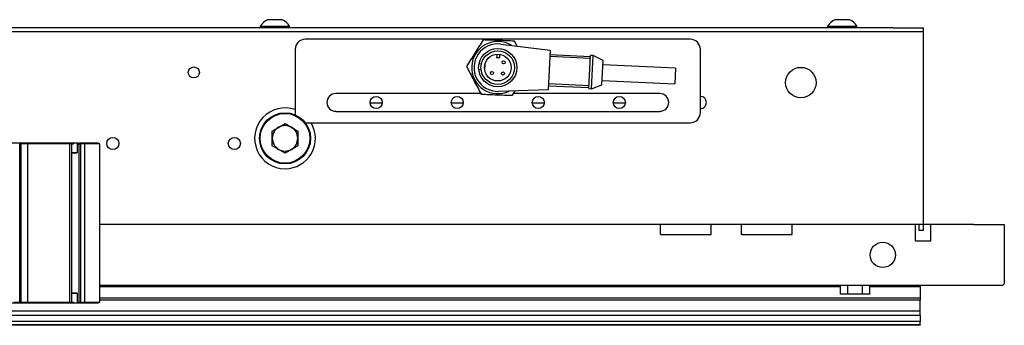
# Model space of a CAD drawing. Header units: inches. Extents: x 2.8 to 37.8, y -2.5 to 24.2.
# Tile 11 of 11: x 25.7 to 37.8, y 4.8 to 8.5. Entities that reach past the tile are written whole.
import ezdxf

# ---------------------------------------------------------------- set-up
doc = ezdxf.new("R2010")
doc.units = ezdxf.units.IN
doc.header["$MEASUREMENT"] = 0

msp = doc.modelspace()

# ---------------------------------------------------------------- linework, layer by layer
at = {"color": 7, "linetype": 'Continuous', "lineweight": 25}
for p, q in [((28.728, 8.526), (28.908, 8.526)), ((35.728, 8.526), (35.852, 8.526)), ((35.852, 8.526), (35.908, 8.526)), ((36.443, 8.425), (7.193, 8.425)), ((28.637, 8.445), (28.637, 8.425)), ((28.637, 8.445), (28.998, 8.445)), ((28.998, 8.425), (28.998, 8.445)), ((35.637, 8.445), (35.637, 8.425)), ((35.637, 8.445), (35.887, 8.445)), ((35.887, 8.445), (35.998, 8.445)), ((35.998, 8.425), (35.998, 8.445)), ((36.443, 8.425), (36.818, 8.425)), ((36.818, 8.425), (36.818, 8.375)), ((36.443, 8.375), (7.193, 8.375)), ((33.943, 8.285), (29.193, 8.285)), ((31.806, 8.2), (31.773, 8.262)), ((36.818, 8.375), (36.443, 8.375)), ((36.818, 8.375), (36.818, 6)), ((29.068, 8.16), (29.068, 7.38)), ((31.605, 8.225), (32.215, 8.148)), ((32.215, 8.148), (32.191, 7.66)), ((34.068, 7.38), (34.068, 8.16)), ((31.555, 8.081), (31.554, 8.061)), ((31.554, 8.061), (31.594, 8.06)), ((31.556, 8.099), (31.555, 8.081)), ((31.594, 8.079), (31.595, 8.098)), ((31.594, 8.06), (31.594, 8.079)), ((32.71, 8.048), (32.211, 8.072)), ((32.212, 8.097), (32.712, 8.073)), ((32.693, 7.676), (32.712, 8.085)), ((32.744, 8.083), (32.712, 8.085)), ((32.724, 7.674), (32.744, 8.083)), ((32.867, 8.022), (32.744, 8.083)), ((32.853, 7.724), (32.867, 8.022)), ((31.363, 7.905), (31.333, 7.906)), ((31.337, 7.985), (31.367, 7.983)), ((31.404, 7.913), (31.409, 7.913)), ((31.412, 7.972), (31.407, 7.972)), ((31.409, 7.913), (31.412, 7.972)), ((33.76, 7.927), (32.864, 7.969)), ((33.76, 7.927), (33.751, 7.734)), ((32.855, 7.777), (33.751, 7.734)), ((32.191, 7.66), (31.577, 7.641)), ((32.194, 7.712), (32.693, 7.688)), ((32.195, 7.737), (32.694, 7.713)), ((32.693, 7.676), (32.724, 7.674)), ((32.724, 7.674), (32.853, 7.724)), ((31.359, 7.614), (29.568, 7.614)), ((31.749, 7.593), (31.783, 7.648)), ((33.568, 7.614), (31.762, 7.614)), ((29.993, 7.5), (30.142, 7.5)), ((30.993, 7.5), (31.142, 7.5)), ((31.993, 7.5), (32.142, 7.5)), ((32.993, 7.5), (33.142, 7.5)), ((29.568, 7.395), (33.568, 7.395)), ((28.785, 7.153), (28.943, 7.244)), ((28.943, 7.244), (29.1, 7.153)), ((29.193, 7.255), (33.943, 7.255)), ((28.785, 6.972), (28.785, 7.153)), ((29.1, 7.153), (29.1, 6.972)), ((25.669, 5.042), (25.669, 6.995)), ((25.669, 6.995), (25.682, 6.995)), ((25.682, 6.995), (25.682, 5.042)), ((25.764, 6.995), (25.682, 6.995)), ((25.691, 6.995), (25.691, 7.002)), ((26.335, 7.002), (25.697, 7.002)), ((25.764, 6.995), (25.764, 5.042)), ((26.286, 6.995), (25.764, 6.995)), ((26.286, 5.042), (26.286, 6.995)), ((26.313, 6.995), (26.286, 6.995)), ((26.313, 5.042), (26.313, 6.995)), ((26.314, 6.995), (26.335, 6.995)), ((26.335, 7.002), (26.335, 6.995)), ((26.378, 6.995), (26.378, 6.884)), ((26.378, 6.995), (26.404, 6.995)), ((26.389, 6.995), (26.389, 7.002)), ((26.641, 7.002), (26.394, 7.002)), ((26.404, 5.042), (26.404, 6.995)), ((26.404, 6.995), (26.42, 6.995)), ((26.42, 6.995), (26.42, 5.042)), ((26.468, 6.995), (26.42, 6.995)), ((26.468, 6.995), (26.468, 5.042)), ((26.657, 6.995), (26.468, 6.995)), ((26.641, 6.995), (26.641, 7.002)), ((26.641, 7.002), (26.641, 6.995)), ((26.641, 7.002), (26.641, 7.002)), ((26.657, 5.042), (26.657, 6.995)), ((28.943, 6.881), (28.785, 6.972)), ((29.1, 6.972), (28.943, 6.881)), ((26.378, 6.884), (26.314, 6.884)), ((33.575, 6), (26.657, 6)), ((36.443, 6), (26.657, 6)), ((33.575, 5.875), (33.575, 6)), ((34.2, 5.875), (34.2, 6)), ((34.575, 6), (34.2, 6)), ((34.575, 5.875), (34.575, 6)), ((35.2, 5.875), (35.2, 6)), ((36.724, 6), (35.2, 6)), ((36.724, 5.8), (36.724, 6)), ((36.818, 6), (36.724, 6)), ((36.768, 5.925), (36.768, 6)), ((36.912, 6), (36.818, 6)), ((36.818, 6), (36.818, 5.925)), ((36.912, 5.8), (36.912, 6)), ((37.443, 6), (36.912, 6)), ((37.443, 6), (37.818, 6)), ((37.818, 6), (37.818, 5.281)), ((33.575, 5.875), (34.2, 5.875)), ((34.575, 5.89), (34.59, 5.875)), ((34.575, 5.875), (35.2, 5.875)), ((35.185, 5.875), (35.2, 5.89)), ((36.818, 5.925), (36.768, 5.925)), ((36.724, 5.8), (36.912, 5.8)), ((37.443, 5.25), (26.657, 5.25)), ((35.798, 5.23), (26.657, 5.23)), ((35.798, 5.14), (35.798, 5.25)), ((35.888, 5.14), (35.888, 5.25)), ((36.068, 5.14), (36.068, 5.25)), ((36.158, 5.14), (36.158, 5.25)), ((36.778, 5.23), (36.158, 5.23)), ((36.778, 5.25), (36.778, 5.23)), ((36.778, 5.23), (36.778, 5.092)), ((37.787, 5.25), (37.443, 5.25)), ((26.378, 5.152), (26.313, 5.152)), ((26.314, 5.152), (26.378, 5.152)), ((26.378, 5.152), (26.378, 5.042)), ((35.888, 5.14), (35.798, 5.14)), ((36.068, 5.14), (35.888, 5.14)), ((36.158, 5.14), (36.068, 5.14)), ((25.508, 5.034), (25.691, 5.034)), ((25.596, 5.042), (25.669, 5.042)), ((25.669, 5.042), (25.682, 5.042)), ((25.682, 5.042), (25.764, 5.042)), ((25.691, 5.034), (25.691, 5.042)), ((25.691, 5.034), (26.335, 5.034)), ((25.764, 5.042), (26.286, 5.042)), ((26.286, 5.042), (26.313, 5.042)), ((26.313, 5.042), (26.335, 5.042)), ((26.335, 5.042), (26.335, 5.034)), ((26.335, 5.034), (26.389, 5.034)), ((26.378, 5.042), (26.404, 5.042)), ((26.389, 5.034), (26.389, 5.042)), ((26.389, 5.034), (26.641, 5.034)), ((26.404, 5.042), (26.42, 5.042)), ((26.42, 5.042), (26.468, 5.042)), ((26.468, 5.042), (26.657, 5.042)), ((26.641, 5.034), (26.641, 5.042)), ((26.641, 5.042), (26.641, 5.034)), ((26.641, 5.034), (26.641, 5.034)), ((36.778, 5.092), (26.657, 5.092)), ((36.778, 5.066), (26.657, 5.066)), ((36.778, 5.092), (36.778, 5.066)), ((36.778, 4.932), (36.778, 5.066)), ((36.778, 4.932), (14.377, 4.932)), ((36.778, 4.879), (14.377, 4.879)), ((36.778, 4.879), (36.778, 4.932)), ((36.778, 4.879), (36.778, 4.805)), ((36.778, 4.805), (14.377, 4.805)), ((36.778, 4.763), (14.377, 4.763)), ((36.778, 4.757), (14.377, 4.757)), ((36.778, 4.763), (36.778, 4.805)), ((36.778, 4.763), (36.778, 4.757))]:
    msp.add_line(p, q, dxfattribs=at)
at = {"color": 7, "linetype": 'Continuous', "lineweight": 25, "flags": 128}
msp.add_lwpolyline([(29.068, 7.38), (29.07, 7.355), (29.071, 7.35)], dxfattribs=at)
at = {"color": 7, "linetype": 'Continuous', "lineweight": 25}
for centre, radius in [((31.568, 7.935), 0.236), ((31.568, 7.935), 0.207), ((31.568, 7.935), 0.165), ((31.64, 8), 0.0197), ((27.818, 7.875), 0.068), ((35.308, 7.75), 0.188), ((31.496, 7.869), 0.0197), ((31.633, 7.862), 0.0197), ((30.068, 7.505), 0.0747), ((31.068, 7.505), 0.0747), ((32.068, 7.505), 0.0747), ((33.068, 7.505), 0.0747), ((28.943, 7.063), 0.315), ((28.943, 7.063), 0.307), ((26.818, 7), 0.0747), ((28.318, 7), 0.0747), ((36.318, 5.625), 0.156)]:
    msp.add_circle(centre, radius, dxfattribs=at)
for centre, radius, start, end in [((28.818, 8.334), 0.212, 115.2526, 148.5637), ((28.818, 8.334), 0.212, 31.4363, 64.7474), ((35.818, 8.334), 0.212, 115.2526, 148.5637), ((35.818, 8.334), 0.212, 31.4363, 64.7474), ((29.193, 8.16), 0.125, 90, 180), ((33.943, 8.16), 0.125, 0, 90), ((31.568, 7.935), 0.322, 58.5553, 177.2732), ((31.568, 7.935), 0.293, 82.7732, 271.7732), ((31.568, 7.935), 0.322, 177.2732, 295.9911), ((29.568, 7.505), 0.109, 90, 270), ((33.568, 7.505), 0.109, 270, 90), ((34.068, 7.505), 0.0747, 270, 90), ((28.943, 7.063), 0.375, 70.5288, 270), ((33.943, 7.38), 0.125, 270, 0), ((28.943, 7.063), 0.157, 120, 180), ((28.943, 7.063), 0.157, 60, 120), ((28.943, 7.063), 0.375, 270, 30.7971), ((28.943, 7.063), 0.157, 0, 60), ((28.943, 7.063), 0.157, 180, 240), ((28.943, 7.063), 0.157, 300, 0), ((28.943, 7.063), 0.157, 240, 300), ((37.787, 5.281), 0.0312, 270, 0)]:
    msp.add_arc(centre, radius, start, end, dxfattribs=at)
for points, knots in [([(31.387, 8.276), (31.353, 8.222), (31.285, 8.113), (31.216, 8.004), (31.182, 7.948)], [0, 0, 0, 0, 0.496042, 1, 1, 1, 1]), ([(31.773, 8.262), (31.709, 8.264), (31.58, 8.269), (31.452, 8.274), (31.387, 8.276)], [0, 0, 0, 0, 0.496042, 1, 1, 1, 1]), ([(31.182, 7.948), (31.212, 7.892), (31.272, 7.778), (31.332, 7.664), (31.363, 7.607)], [0, 0, 0, 0, 0.496042, 1, 1, 1, 1]), ([(31.363, 7.607), (31.427, 7.605), (31.555, 7.6), (31.684, 7.595), (31.749, 7.593)], [0, 0, 0, 0, 0.496042, 1, 1, 1, 1]), ([(25.69, 7.002), (25.689, 7.002), (25.687, 7.002), (25.663, 7.002), (25.626, 7.002), (25.574, 7.002), (25.53, 7.002), (25.508, 7.002)], [0, 0, 0, 0, 0.191195, 0.393396, 0.595597, 0.797799, 1, 1, 1, 1]), ([(26.388, 7.002), (26.388, 7.002), (26.388, 7.002), (26.371, 7.002), (26.347, 7.002), (26.335, 7.002)], [0, 0, 0, 0, 0.239687, 0.619843, 1, 1, 1, 1]), ([(26.314, 6.884), (26.325, 6.884), (26.352, 6.884), (26.374, 6.884), (26.379, 6.884), (26.38, 6.884)], [0, 0, 0, 0, 0.324776, 0.860588, 1, 1, 1, 1])]:
    msp.add_open_spline(points, degree=3, knots=knots, dxfattribs=at)

doc.saveas('drawing.dxf')
